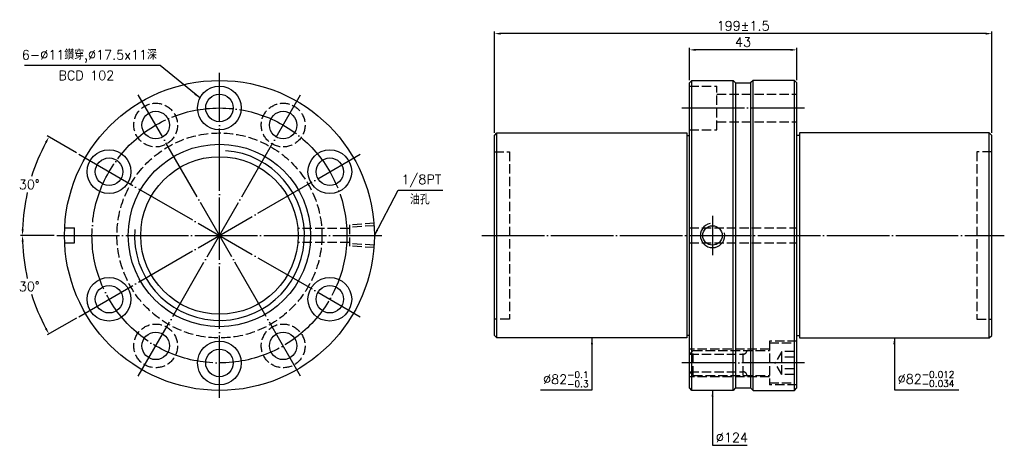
# Model space of a CAD drawing. Header units: millimetres. Extents: x 2181 to 2575, y -1493 to -1322.
import ezdxf

# ---------------------------------------------------------------- set-up
doc = ezdxf.new("R2010")
doc.units = ezdxf.units.MM
doc.header["$LTSCALE"] = 1.25
doc.linetypes.add('CENTER', pattern=[22, 20, -1, 0, -1])
doc.linetypes.add('DASHED', pattern=[4, 3, -1])
for name, color, linetype in [('DDVIEW', 7, 'Continuous'), ('NT', 7, 'Continuous'), ('NT-DIM', 2, 'Continuous')]:
    doc.layers.add(name, color=color, linetype=linetype)
doc.styles.get("Standard").update_dxf_attribs({"font": 'simplex.shx', "bigfont": 'chineset.shx'})
doc.dimstyles.new('ISO-25', dxfattribs={"dimscale": 1.25, "dimtxt": 3, "dimasz": 2, "dimexe": 0.646, "dimexo": 0.862, "dimgap": 1, "dimtad": 1, "dimdec": 3, "dimdsep": 46, "dimtxsty": 'Standard', "dimcen": 1.5, "dimclrd": 256, "dimclre": 256, "dimclrt": 256, "dimazin": 2, "dimtfac": 1, "dimtdec": 3, "dimtmove": 0, "dimatfit": 3, "dimfxl": 0, "dimtolj": 1, "dimlwd": -1, "dimlwe": -1, "dimarcsym": 0})

# ---------------------------------------------------------------- blocks, each defined once
blk = doc.blocks.new('*D0')
at = {"layer": 'Defpoints', "color": 0}
for p in [(2370.81, -1327.95), (2370.81, -1368.68), (2569.81, -1368.68)]:
    blk.add_point(p, dxfattribs=at)
at = {"layer": 'NT-DIM'}
for p, q in [((2370.81, -1367.6), (2370.81, -1327.15)), ((2569.81, -1367.6), (2569.81, -1327.15)), ((2567.31, -1327.95), (2373.31, -1327.95))]:
    blk.add_line(p, q, dxfattribs=at)
for points in [[(2373.31, -1327.54), (2373.31, -1328.37), (2370.81, -1327.95)], [(2567.31, -1327.54), (2567.31, -1328.37), (2569.81, -1327.95)]]:
    blk.add_solid(points, dxfattribs=at)
at = {"layer": 'NT-DIM', "insert": (2470.31, -1324.83), "char_height": 3.75, "attachment_point": 5}
blk.add_mtext('\\A1;199%%P1.5', dxfattribs=at)
blk = doc.blocks.new('*D1')
at = {"layer": 'Defpoints', "color": 0}
for p in [(2448.81, -1334.44), (2448.81, -1347.68), (2491.81, -1347.68)]:
    blk.add_point(p, dxfattribs=at)
at = {"layer": 'NT-DIM'}
for p, q in [((2448.81, -1346.6), (2448.81, -1333.63)), ((2489.31, -1334.44), (2451.31, -1334.44)), ((2491.81, -1346.6), (2491.81, -1333.63))]:
    blk.add_line(p, q, dxfattribs=at)
for points in [[(2451.31, -1334.02), (2451.31, -1334.85), (2448.81, -1334.44)], [(2489.31, -1334.02), (2489.31, -1334.85), (2491.81, -1334.44)]]:
    blk.add_solid(points, dxfattribs=at)
at = {"layer": 'NT-DIM', "insert": (2470.31, -1331.31), "char_height": 3.75, "attachment_point": 5}
blk.add_mtext('\\A1;43', dxfattribs=at)
blk = doc.blocks.new('*D2')
at = {"layer": 'Defpoints', "color": 0}
for p in [(2204.48, -1376.18), (2186.75, -1381.74), (2195.77, -1408.68), (2325.77, -1408.68), (2317.06, -1441.18)]:
    blk.add_point(p, dxfattribs=at)
at = {"layer": 'NT-DIM'}
for p, q in [((2203.55, -1375.64), (2191.85, -1368.89)), ((2194.69, -1408.68), (2181.19, -1408.68))]:
    blk.add_line(p, q, dxfattribs=at)
for start, end in [(151.8184, 162.6207), (167.3513, 178.1816)]:
    blk.add_arc((2260.77, -1408.68), 78.78, start, end, dxfattribs=at)
for points in [[(2190.97, -1371.28), (2191.7, -1371.68), (2192.55, -1369.29)], [(2182.45, -1406.19), (2181.62, -1406.18), (2181.99, -1408.68)]]:
    blk.add_solid(points, dxfattribs=at)
at = {"layer": 'NT-DIM', "insert": (2184.68, -1388.29), "char_height": 3.75, "attachment_point": 5, "rotation": 1}
blk.add_mtext('\\A1;30°', dxfattribs=at)
blk = doc.blocks.new('*D3')
at = {"layer": 'Defpoints', "color": 0}
for p in [(2317.06, -1376.18), (2195.77, -1408.68), (2325.77, -1408.68), (2183.19, -1422.36), (2204.48, -1441.18)]:
    blk.add_point(p, dxfattribs=at)
at = {"layer": 'NT-DIM'}
for p, q in [((2194.69, -1408.68), (2181.19, -1408.68)), ((2203.55, -1441.72), (2191.85, -1448.47))]:
    blk.add_line(p, q, dxfattribs=at)
for start, end in [(181.8184, 192.6687), (197.3552, 208.1816)]:
    blk.add_arc((2260.77, -1408.68), 78.78, start, end, dxfattribs=at)
for points in [[(2181.62, -1411.19), (2182.45, -1411.18), (2181.99, -1408.68)], [(2191.7, -1445.68), (2190.97, -1446.09), (2192.55, -1448.07)]]:
    blk.add_solid(points, dxfattribs=at)
at = {"layer": 'NT-DIM', "insert": (2184.68, -1429.07), "char_height": 3.75, "attachment_point": 5, "rotation": 1}
blk.add_mtext('\\A1;30°', dxfattribs=at)

msp = doc.modelspace()

# ---------------------------------------------------------------- linework, layer by layer
at = {"color": 1, "linetype": 'DASHED'}
for centre, start, end in [((2470.3139, -1454.6825), 270, 0), ((2470.3139, -1464.6825), 0, 90)]:
    msp.add_arc(centre, 1.5, start, end, dxfattribs=at)
at = {"layer": 'DDVIEW', "color": 3, "linetype": 'CENTER'}
for p, q in [((2260.7703, -1473.6825), (2260.7703, -1343.6825)), ((2293.2703, -1464.9741), (2228.2703, -1352.3908)), ((2228.2703, -1464.9741), (2293.2703, -1352.3908)), ((2204.4786, -1441.1825), (2317.0619, -1376.1825)), ((2204.4786, -1376.1825), (2317.0619, -1441.1825)), ((2195.7703, -1408.6825), (2325.7703, -1408.6825))]:
    msp.add_line(p, q, dxfattribs=at)
at = {"layer": 'DDVIEW'}
for p, q in [((2467.3139, -1347.6825), (2473.3139, -1347.6825)), ((2198.8429, -1405.6825), (2202.7703, -1405.6825)), ((2202.7703, -1411.6825), (2202.7703, -1405.6825)), ((2198.8429, -1411.6825), (2202.7703, -1411.6825)), ((2467.3139, -1469.6825), (2473.3139, -1469.6825))]:
    msp.add_line(p, q, dxfattribs=at)
at = {"layer": 'DDVIEW', "color": 1, "linetype": 'DASHED'}
for p, q in [((2312.7703, -1405.9325), (2292.15, -1405.9325)), ((2322.7703, -1403.8185), (2312.7703, -1404.4435)), ((2312.7703, -1404.4435), (2312.7703, -1412.9215)), ((2322.7703, -1404.7913), (2312.7703, -1405.4163)), ((2312.7703, -1411.4325), (2292.15, -1411.4325)), ((2322.7703, -1412.5737), (2312.7703, -1411.9487)), ((2322.7703, -1413.5465), (2312.7703, -1412.9215))]:
    msp.add_line(p, q, dxfattribs=at)
at = {"layer": 'DDVIEW'}
for centre, radius in [((2260.7703, -1408.6825), 62), ((2260.7703, -1357.6825), 8.75), ((2260.7703, -1357.6825), 5.5), ((2235.2703, -1364.5152), 5.5), ((2286.2703, -1364.5152), 5.5), ((2216.603, -1383.1825), 8.75), ((2260.7703, -1408.6825), 36.5), ((2304.9376, -1383.1825), 8.75), ((2216.603, -1383.1825), 5.5), ((2260.7703, -1408.6825), 31.5), ((2304.9376, -1383.1825), 5.5), ((2216.603, -1434.1825), 8.75), ((2304.9376, -1434.1825), 8.75), ((2216.603, -1434.1825), 5.5), ((2304.9376, -1434.1825), 5.5), ((2235.2703, -1452.8498), 5.5), ((2286.2703, -1452.8498), 5.5), ((2260.7703, -1459.6825), 8.75), ((2260.7703, -1459.6825), 5.5)]:
    msp.add_circle(centre, radius, dxfattribs=at)
at = {"layer": 'DDVIEW', "color": 3, "linetype": 'CENTER'}
msp.add_circle((2260.7703, -1408.6825), 51, dxfattribs=at)
at = {"layer": 'DDVIEW', "color": 1, "linetype": 'DASHED'}
for centre, radius in [((2235.2703, -1364.5152), 8.75), ((2286.2703, -1364.5152), 8.75), ((2260.7703, -1408.6825), 41), ((2235.2703, -1452.8498), 8.75), ((2286.2703, -1452.8498), 8.75)]:
    msp.add_circle(centre, radius, dxfattribs=at)
at = {"layer": 'DDVIEW', "color": 5}
msp.add_arc((2260.7703, -1408.6825), 34, 175.957661, 85.957661, dxfattribs=at)
at = {"layer": 'NT', "linetype": 'ByBlock'}
for p, q in [((2448.8139, -1347.6825), (2449.8139, -1346.6825)), ((2449.8139, -1346.6825), (2466.3139, -1346.6825)), ((2449.8139, -1470.6825), (2449.8139, -1346.6825)), ((2466.3139, -1346.6825), (2467.3139, -1347.6825)), ((2466.3139, -1470.6825), (2466.3139, -1346.6825)), ((2474.3139, -1346.6825), (2473.3139, -1347.6825)), ((2490.8139, -1346.6825), (2474.3139, -1346.6825)), ((2474.3139, -1470.6825), (2474.3139, -1346.6825)), ((2491.8139, -1347.6825), (2490.8139, -1346.6825)), ((2490.8139, -1470.6825), (2490.8139, -1346.6825)), ((2448.8139, -1469.6825), (2448.8139, -1347.6825)), ((2467.3139, -1347.6825), (2467.3139, -1469.6825)), ((2473.3139, -1347.6825), (2473.3139, -1469.6825)), ((2491.8139, -1469.6825), (2491.8139, -1347.6825)), ((2370.8139, -1368.6825), (2371.8139, -1367.6825)), ((2370.8139, -1448.6825), (2370.8139, -1368.6825)), ((2371.8139, -1367.6825), (2447.8139, -1367.6825)), ((2371.8139, -1449.6825), (2371.8139, -1367.6825)), ((2447.8139, -1367.6825), (2447.8139, -1449.6825)), ((2447.8139, -1368.6825), (2448.8139, -1368.6825)), ((2492.8139, -1368.6825), (2491.8139, -1368.6825)), ((2568.8139, -1367.6825), (2492.8139, -1367.6825)), ((2492.8139, -1367.6825), (2492.8139, -1449.6825)), ((2569.8139, -1368.6825), (2568.8139, -1367.6825)), ((2568.8139, -1449.6825), (2568.8139, -1367.6825)), ((2569.8139, -1448.6825), (2569.8139, -1368.6825)), ((2371.8139, -1449.6825), (2370.8139, -1448.6825)), ((2447.8139, -1449.6825), (2371.8139, -1449.6825)), ((2448.8139, -1448.6825), (2447.8139, -1448.6825)), ((2491.8139, -1448.6825), (2492.8139, -1448.6825)), ((2492.8139, -1449.6825), (2568.8139, -1449.6825)), ((2568.8139, -1449.6825), (2569.8139, -1448.6825)), ((2449.8139, -1470.6825), (2448.8139, -1469.6825)), ((2466.3139, -1470.6825), (2449.8139, -1470.6825)), ((2467.3139, -1469.6825), (2466.3139, -1470.6825)), ((2473.3139, -1469.6825), (2474.3139, -1470.6825)), ((2474.3139, -1470.6825), (2490.8139, -1470.6825)), ((2490.8139, -1470.6825), (2491.8139, -1469.6825))]:
    msp.add_line(p, q, dxfattribs=at)
at = {"layer": 'NT', "color": 1, "linetype": 'DASHED'}
for p, q in [((2448.8139, -1348.9325), (2459.8139, -1348.9325)), ((2459.8139, -1366.4325), (2459.8139, -1348.9325)), ((2459.8139, -1352.1825), (2491.8139, -1352.1825)), ((2448.8139, -1366.4325), (2459.8139, -1366.4325)), ((2459.8139, -1363.1825), (2491.8139, -1363.1825)), ((2370.8139, -1375.1825), (2376.8139, -1375.1825)), ((2376.8139, -1375.1825), (2376.8139, -1442.1825)), ((2569.8139, -1375.1825), (2563.8139, -1375.1825)), ((2563.8139, -1375.1825), (2563.8139, -1442.1825)), ((2448.8139, -1405.6825), (2491.8139, -1405.6825)), ((2448.8139, -1411.6825), (2491.8139, -1411.6825)), ((2376.8139, -1442.1825), (2370.8139, -1442.1825)), ((2563.8139, -1442.1825), (2569.8139, -1442.1825)), ((2491.8139, -1450.9325), (2480.8139, -1450.9325)), ((2480.8139, -1450.9325), (2480.8139, -1468.4325)), ((2480.8139, -1451.6825), (2490.8139, -1451.6825)), ((2490.8139, -1467.6825), (2490.8139, -1451.6825)), ((2480.8139, -1454.1825), (2448.8139, -1454.1825)), ((2450.3139, -1454.6825), (2448.8139, -1456.1825)), ((2448.8139, -1456.1825), (2470.3139, -1456.1825)), ((2450.3139, -1464.6825), (2450.3139, -1454.6825)), ((2450.3139, -1454.6825), (2480.8139, -1454.6825)), ((2470.3139, -1464.6825), (2470.3139, -1454.6825)), ((2485.8139, -1455.0637), (2483.1472, -1459.6825)), ((2490.8139, -1455.0637), (2485.8139, -1455.0637)), ((2485.8139, -1464.3013), (2485.8139, -1455.0637)), ((2490.8139, -1457.3731), (2485.8139, -1457.3731)), ((2485.8139, -1464.3013), (2483.1472, -1459.6825)), ((2450.3139, -1464.6825), (2448.8139, -1463.1825)), ((2448.8139, -1463.1825), (2470.3139, -1463.1825)), ((2480.8139, -1465.1825), (2448.8139, -1465.1825)), ((2450.3139, -1464.6825), (2480.8139, -1464.6825)), ((2490.8139, -1461.9919), (2485.8139, -1461.9919)), ((2490.8139, -1464.3013), (2485.8139, -1464.3013)), ((2480.8139, -1467.6825), (2490.8139, -1467.6825)), ((2491.8139, -1468.4325), (2480.8139, -1468.4325))]:
    msp.add_line(p, q, dxfattribs=at)
at = {"layer": 'NT', "color": 3, "linetype": 'CENTER'}
for p, q in [((2445.8139, -1357.6825), (2494.8139, -1357.6825)), ((2458.0639, -1400.8185), (2458.0639, -1416.5465)), ((2365.8139, -1408.6825), (2574.8139, -1408.6825)), ((2494.8139, -1459.6825), (2445.8139, -1459.6825))]:
    msp.add_line(p, q, dxfattribs=at)
at = {"layer": 'NT'}
msp.add_circle((2458.0639, -1408.6825), 3.8912, dxfattribs=at)
at = {"layer": 'NT', "color": 5}
msp.add_arc((2458.0639, -1408.6825), 4.864, 101.864163, 11.864163, dxfattribs=at)

# ---------------------------------------------------------------- texts
at = {"layer": 'NT-DIM', "char_height": 3.75}
for s, insert, attachment_point in [('6-%%C11鑽穿,%%C17.5x11深', (2235.7545, -1339.4429), 9), ('BCD 102', (2196.3445, -1346.5081), 7), ('\\A1;\\A1;1/8PT', (2333.6155, -1389.3713), 7), ('油孔', (2337.0108, -1396.2377), 7), ('\\A1;%%C82{\\H0.7x;\\S-0.1^ -0.3;}', (2408.4639, -1469.3641), 9), ('\\A1;%%C82{\\H0.7x;\\S-0.012^ -0.034;}', (2532.1639, -1469.2436), 7), ('%%C124', (2459.4139, -1491.3718), 7)]:
    msp.add_mtext(s, dxfattribs=dict(at, insert=insert, attachment_point=attachment_point))

# ---------------------------------------------------------------- dimensions: what is measured, and where the dimension line sits
at = {"layer": 'NT-DIM'}
dim = msp.add_linear_dim(base=(2370.8139, -1327.9539), p1=(2569.8139, -1368.6825), p2=(2370.8139, -1368.6825), text='<>%%P1.5', dimstyle='ISO-25', dxfattribs=at)
dim.commit()
dim.dimension.update_dxf_attribs({"geometry": '*D0', "text_midpoint": (2470.3139, -1324.8289)})
dim = msp.add_linear_dim(base=(2448.8139, -1334.437), p1=(2491.8139, -1347.6825), p2=(2448.8139, -1347.6825), dimstyle='ISO-25', dxfattribs=at)
dim.commit()
dim.dimension.update_dxf_attribs({"geometry": '*D1', "text_midpoint": (2470.3139, -1331.312)})
for base, line1, picture, middle in [((2186.7454, -1381.7396), ((2204.4786, -1376.1825), (2317.0619, -1441.1825)), '*D2', (2184.6788, -1388.2938)), ((2183.1914, -1422.3617), ((2204.4786, -1441.1825), (2317.0619, -1376.1825)), '*D3', (2184.6788, -1429.0711))]:
    dim = msp.add_angular_dim_2l(base=base, line1=line1, line2=((2195.7703, -1408.6825), (2325.7703, -1408.6825)), dimstyle='ISO-25', dxfattribs=at)
    dim.commit()
    dim.dimension.update_dxf_attribs({"geometry": picture, "text_midpoint": middle, "text_rotation": 1})

# ---------------------------------------------------------------- leaders
at = {"layer": 'NT-DIM', "annotation_type": 0, "has_hookline": 1}
for points, hookline_direction, text_width in [([(2252.9854, -1353.6876), (2237.1045, -1340.6929), (2237.0045, -1340.6929)], 1, 53.0357), ([(2322.7703, -1408.6825), (2332.2656, -1390.6175), (2332.3655, -1390.6213)], 0, 16.6071), ([(2409.8139, -1449.6825), (2409.8139, -1470.6141), (2409.7139, -1470.6141)], 1, 19.2857), ([(2530.8139, -1449.6825), (2530.8139, -1470.4936), (2530.9139, -1470.4936)], 0, 24.4107), ([(2458.0639, -1470.6825), (2458.0639, -1492.6218), (2458.1639, -1492.6218)], 0, 12.5)]:
    msp.add_leader(points, dimstyle='ISO-25', dxfattribs=dict(at, hookline_direction=hookline_direction, text_width=text_width))

doc.saveas('drawing.dxf')
